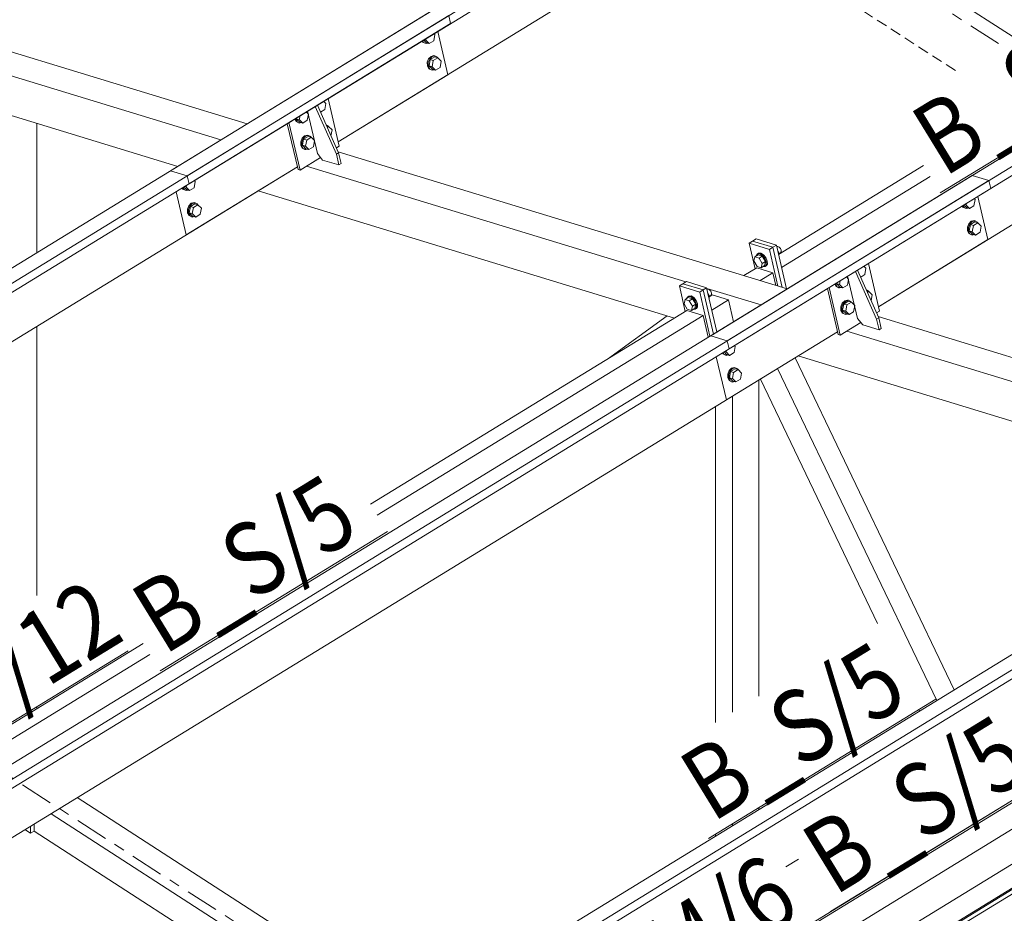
# Model space of a CAD drawing. Header units: millimetres. Extents: x 581 to 1768, y 561 to 1400.
# Tile 63 of 91: x 1295 to 1348, y 1213 to 1262. Entities that reach past the tile are written whole.
import ezdxf

# ---------------------------------------------------------------- set-up
doc = ezdxf.new("R2010")
doc.units = ezdxf.units.MM
doc.header["$LTSCALE"] = 0.6
for name, pattern in [('VERDECKT2', [1.5, 1, -0.5]), ('XKITLINE00', [0]), ('XKITLINE03', [6, 3, -1, 1, -1])]:
    doc.linetypes.add(name, pattern=pattern)
for name, color, linetype, lineweight in [('Bolt', 7, 'Continuous', 0), ('Part', 2, 'Continuous', 0), ('PartMark', 3, 'Continuous', 0), ('S-GRID', 1, 'Continuous', 0)]:
    doc.layers.add(name, color=color, linetype=linetype, lineweight=lineweight)
doc.styles.add('ISOCPEUR', font='ISOCPEUR.TTF')

msp = doc.modelspace()

# ---------------------------------------------------------------- linework, layer by layer
at = {"layer": 'Bolt', "color": 3, "linetype": 'XKITLINE00', "lineweight": 0}
for p, q in [((1317.286, 1260.998), (1317.223, 1260.66)), ((1317.286, 1260.998), (1317.24, 1261.044)), ((1316.58, 1260.64), (1316.608, 1260.587)), ((1316.608, 1260.587), (1316.743, 1260.523)), ((1316.664, 1260.57), (1316.616, 1260.662)), ((1316.798, 1260.506), (1316.664, 1260.57)), ((1316.671, 1260.696), (1316.808, 1260.558)), ((1316.709, 1260.719), (1316.79, 1260.694)), ((1316.743, 1260.523), (1316.798, 1260.506)), ((1316.79, 1260.694), (1316.805, 1260.778)), ((1316.975, 1260.507), (1316.79, 1260.694)), ((1316.895, 1260.532), (1316.798, 1260.506)), ((1316.808, 1260.558), (1316.975, 1260.507)), ((1317.223, 1260.66), (1316.975, 1260.507)), ((1317.074, 1259.806), (1316.941, 1259.671)), ((1316.997, 1259.654), (1317.129, 1259.789)), ((1317.274, 1259.777), (1317.026, 1259.625)), ((1317.228, 1259.847), (1317.074, 1259.806)), ((1317.129, 1259.789), (1317.284, 1259.83)), ((1317.193, 1259.574), (1317.441, 1259.726)), ((1317.228, 1259.847), (1317.284, 1259.83)), ((1317.274, 1259.777), (1317.441, 1259.726)), ((1317.284, 1259.83), (1317.418, 1259.766)), ((1317.418, 1259.766), (1317.439, 1259.727)), ((1317.441, 1259.726), (1317.626, 1259.54)), ((1316.941, 1259.671), (1316.866, 1259.479)), ((1316.866, 1259.479), (1316.869, 1259.28)), ((1316.869, 1259.28), (1316.948, 1259.129)), ((1316.922, 1259.462), (1316.997, 1259.654)), ((1316.924, 1259.263), (1316.922, 1259.462)), ((1317.004, 1259.112), (1316.924, 1259.263)), ((1317.026, 1259.625), (1316.963, 1259.287)), ((1316.963, 1259.287), (1317.148, 1259.1)), ((1316.963, 1259.287), (1317.13, 1259.236)), ((1317.026, 1259.625), (1317.193, 1259.574)), ((1317.13, 1259.236), (1317.193, 1259.574)), ((1317.315, 1259.049), (1317.13, 1259.236)), ((1317.563, 1259.201), (1317.315, 1259.049)), ((1317.626, 1259.54), (1317.563, 1259.201)), ((1316.948, 1259.129), (1317.083, 1259.065)), ((1317.138, 1259.048), (1317.004, 1259.112)), ((1317.083, 1259.065), (1317.138, 1259.048)), ((1317.235, 1259.073), (1317.138, 1259.048)), ((1317.148, 1259.1), (1317.315, 1259.049)), ((1311.31, 1257.228), (1311.198, 1257.34)), ((1311.31, 1257.228), (1311.247, 1256.89)), ((1309.858, 1256.339), (1309.896, 1256.542)), ((1310.354, 1256.643), (1310.243, 1256.755)), ((1310.354, 1256.643), (1310.292, 1256.304)), ((1311.247, 1256.89), (1311.019, 1256.75)), ((1309.607, 1256.365), (1309.677, 1256.232)), ((1309.653, 1256.366), (1309.653, 1256.393)), ((1309.732, 1256.215), (1309.653, 1256.366)), ((1309.677, 1256.232), (1309.811, 1256.168)), ((1309.697, 1256.42), (1309.691, 1256.39)), ((1309.691, 1256.39), (1309.877, 1256.203)), ((1309.691, 1256.39), (1309.858, 1256.339)), ((1309.867, 1256.151), (1309.732, 1256.215)), ((1309.811, 1256.168), (1309.867, 1256.151)), ((1310.043, 1256.152), (1309.858, 1256.339)), ((1309.964, 1256.177), (1309.867, 1256.151)), ((1309.877, 1256.203), (1310.043, 1256.152)), ((1310.292, 1256.304), (1310.043, 1256.152)), ((1311.329, 1256.05), (1311.442, 1255.996)), ((1311.355, 1255.99), (1311.464, 1255.956)), ((1311.39, 1255.911), (1311.464, 1255.956)), ((1311.442, 1255.996), (1311.462, 1255.957)), ((1311.464, 1255.956), (1311.65, 1255.77)), ((1310.142, 1255.45), (1310.01, 1255.316)), ((1310.066, 1255.299), (1310.198, 1255.433)), ((1310.342, 1255.422), (1310.094, 1255.27)), ((1310.297, 1255.491), (1310.142, 1255.45)), ((1310.198, 1255.433), (1310.352, 1255.474)), ((1310.297, 1255.491), (1310.352, 1255.474)), ((1310.342, 1255.422), (1310.509, 1255.371)), ((1310.352, 1255.474), (1310.487, 1255.411)), ((1311.591, 1255.455), (1311.65, 1255.77)), ((1310.01, 1255.316), (1309.935, 1255.123)), ((1309.935, 1255.123), (1309.937, 1254.925)), ((1309.937, 1254.925), (1310.017, 1254.773)), ((1309.991, 1255.106), (1310.066, 1255.299)), ((1309.993, 1254.908), (1309.991, 1255.106)), ((1310.072, 1254.756), (1309.993, 1254.908)), ((1310.094, 1255.27), (1310.031, 1254.931)), ((1310.031, 1254.931), (1310.217, 1254.745)), ((1310.031, 1254.931), (1310.198, 1254.88)), ((1310.094, 1255.27), (1310.261, 1255.219)), ((1310.198, 1254.88), (1310.261, 1255.219)), ((1310.383, 1254.694), (1310.198, 1254.88)), ((1310.261, 1255.219), (1310.509, 1255.371)), ((1310.487, 1255.411), (1310.507, 1255.372)), ((1310.509, 1255.371), (1310.694, 1255.185)), ((1310.694, 1255.185), (1310.632, 1254.846)), ((1310.017, 1254.773), (1310.151, 1254.709)), ((1310.207, 1254.692), (1310.072, 1254.756)), ((1310.151, 1254.709), (1310.207, 1254.692)), ((1310.304, 1254.718), (1310.207, 1254.692)), ((1310.217, 1254.745), (1310.383, 1254.694)), ((1310.632, 1254.846), (1310.383, 1254.694)), ((1303.657, 1252.643), (1303.673, 1252.727)), ((1304.154, 1252.947), (1304.091, 1252.609)), ((1304.154, 1252.947), (1304.108, 1252.994)), ((1303.448, 1252.589), (1303.476, 1252.536)), ((1303.476, 1252.536), (1303.61, 1252.472)), ((1303.531, 1252.519), (1303.483, 1252.611)), ((1303.666, 1252.455), (1303.531, 1252.519)), ((1303.539, 1252.645), (1303.676, 1252.508)), ((1303.576, 1252.668), (1303.657, 1252.643)), ((1303.61, 1252.472), (1303.666, 1252.455)), ((1303.843, 1252.457), (1303.657, 1252.643)), ((1303.763, 1252.481), (1303.666, 1252.455)), ((1303.676, 1252.508), (1303.843, 1252.457)), ((1304.091, 1252.609), (1303.843, 1252.457)), ((1303.942, 1251.755), (1303.809, 1251.62)), ((1303.865, 1251.603), (1303.997, 1251.738)), ((1304.142, 1251.726), (1303.894, 1251.574)), ((1304.096, 1251.796), (1303.942, 1251.755)), ((1303.997, 1251.738), (1304.151, 1251.779)), ((1304.06, 1251.523), (1304.308, 1251.675)), ((1304.096, 1251.796), (1304.151, 1251.779)), ((1304.142, 1251.726), (1304.308, 1251.675)), ((1304.151, 1251.779), (1304.286, 1251.715)), ((1304.286, 1251.715), (1304.306, 1251.676)), ((1304.308, 1251.675), (1304.494, 1251.489)), ((1346.255, 1251.658), (1346.392, 1251.52)), ((1346.292, 1251.68), (1346.373, 1251.656)), ((1346.373, 1251.656), (1346.389, 1251.74)), ((1346.558, 1251.469), (1346.373, 1251.656)), ((1346.869, 1251.96), (1346.807, 1251.621)), ((1346.869, 1251.96), (1346.824, 1252.006)), ((1303.809, 1251.62), (1303.734, 1251.428)), ((1303.734, 1251.428), (1303.737, 1251.229)), ((1303.737, 1251.229), (1303.816, 1251.078)), ((1303.79, 1251.411), (1303.865, 1251.603)), ((1303.792, 1251.212), (1303.79, 1251.411)), ((1303.872, 1251.061), (1303.792, 1251.212)), ((1303.894, 1251.574), (1303.831, 1251.236)), ((1303.831, 1251.236), (1304.016, 1251.049)), ((1303.831, 1251.236), (1303.997, 1251.185)), ((1303.894, 1251.574), (1304.06, 1251.523)), ((1303.997, 1251.185), (1304.06, 1251.523)), ((1304.183, 1250.998), (1303.997, 1251.185)), ((1304.431, 1251.15), (1304.183, 1250.998)), ((1304.494, 1251.489), (1304.431, 1251.15)), ((1346.164, 1251.602), (1346.192, 1251.549)), ((1346.192, 1251.549), (1346.326, 1251.485)), ((1346.247, 1251.532), (1346.199, 1251.623)), ((1346.382, 1251.468), (1346.247, 1251.532)), ((1346.326, 1251.485), (1346.382, 1251.468)), ((1346.479, 1251.494), (1346.382, 1251.468)), ((1346.392, 1251.52), (1346.558, 1251.469)), ((1346.807, 1251.621), (1346.558, 1251.469)), ((1303.816, 1251.078), (1303.951, 1251.014)), ((1304.006, 1250.997), (1303.872, 1251.061)), ((1303.951, 1251.014), (1304.006, 1250.997)), ((1304.103, 1251.023), (1304.006, 1250.997)), ((1304.016, 1251.049), (1304.183, 1250.998)), ((1346.525, 1250.633), (1346.45, 1250.44)), ((1346.506, 1250.423), (1346.581, 1250.616)), ((1346.657, 1250.767), (1346.525, 1250.633)), ((1346.609, 1250.587), (1346.547, 1250.248)), ((1346.581, 1250.616), (1346.713, 1250.75)), ((1346.858, 1250.739), (1346.609, 1250.587)), ((1346.609, 1250.587), (1346.776, 1250.536)), ((1346.812, 1250.808), (1346.657, 1250.767)), ((1346.713, 1250.75), (1346.867, 1250.791)), ((1346.776, 1250.536), (1347.024, 1250.688)), ((1346.812, 1250.808), (1346.867, 1250.791)), ((1346.858, 1250.739), (1347.024, 1250.688)), ((1346.867, 1250.791), (1347.002, 1250.727)), ((1347.002, 1250.727), (1347.022, 1250.689)), ((1347.024, 1250.688), (1347.21, 1250.502)), ((1346.45, 1250.44), (1346.453, 1250.242)), ((1346.453, 1250.242), (1346.532, 1250.09)), ((1346.508, 1250.225), (1346.506, 1250.423)), ((1346.587, 1250.073), (1346.508, 1250.225)), ((1346.532, 1250.09), (1346.667, 1250.026)), ((1346.547, 1250.248), (1346.732, 1250.062)), ((1346.547, 1250.248), (1346.713, 1250.197)), ((1346.722, 1250.009), (1346.587, 1250.073)), ((1346.667, 1250.026), (1346.722, 1250.009)), ((1346.713, 1250.197), (1346.776, 1250.536)), ((1346.899, 1250.011), (1346.713, 1250.197)), ((1346.819, 1250.035), (1346.722, 1250.009)), ((1346.732, 1250.062), (1346.899, 1250.011)), ((1347.147, 1250.163), (1346.899, 1250.011)), ((1347.21, 1250.502), (1347.147, 1250.163)), ((1334.887, 1248.879), (1334.955, 1248.977)), ((1334.955, 1248.977), (1335.015, 1249.014)), ((1334.955, 1248.977), (1335.078, 1248.983)), ((1335.137, 1249.02), (1335.015, 1249.014)), ((1335.078, 1248.983), (1335.222, 1248.895)), ((1335.282, 1248.932), (1335.137, 1249.02)), ((1336.005, 1249.386), (1336.012, 1249.391)), ((1336.073, 1249.394), (1336.012, 1249.391)), ((1336.143, 1249.012), (1336.059, 1249.155)), ((1336.146, 1249.35), (1336.073, 1249.394)), ((1336.099, 1248.985), (1336.143, 1249.012)), ((1336.117, 1248.904), (1336.143, 1249.012)), ((1336.141, 1249), (1336.216, 1249.047)), ((1336.209, 1249.271), (1336.146, 1249.35)), ((1336.248, 1249.178), (1336.209, 1249.271)), ((1336.216, 1249.047), (1336.25, 1249.096)), ((1336.25, 1249.096), (1336.248, 1249.178)), ((1334.749, 1248.594), (1334.803, 1248.821)), ((1334.926, 1248.296), (1334.749, 1248.594)), ((1334.982, 1248.931), (1334.803, 1248.821)), ((1334.803, 1248.821), (1335.035, 1248.75)), ((1334.887, 1248.873), (1334.887, 1248.879)), ((1335.214, 1248.86), (1334.982, 1248.931)), ((1335.214, 1248.86), (1335.035, 1248.75)), ((1335.035, 1248.75), (1335.211, 1248.453)), ((1335.211, 1248.453), (1335.157, 1248.225)), ((1335.39, 1248.562), (1335.211, 1248.453)), ((1335.39, 1248.562), (1335.214, 1248.86)), ((1335.222, 1248.895), (1335.35, 1248.737)), ((1335.409, 1248.774), (1335.282, 1248.932)), ((1335.39, 1248.562), (1335.336, 1248.335)), ((1335.35, 1248.737), (1335.426, 1248.552)), ((1335.486, 1248.588), (1335.409, 1248.774)), ((1335.423, 1248.326), (1335.491, 1248.424)), ((1335.426, 1248.552), (1335.431, 1248.387)), ((1335.491, 1248.424), (1335.486, 1248.588)), ((1335.157, 1248.225), (1334.926, 1248.296)), ((1335.336, 1248.335), (1335.157, 1248.225)), ((1335.363, 1248.289), (1335.252, 1248.284)), ((1335.431, 1248.387), (1335.363, 1248.289)), ((1335.363, 1248.289), (1335.423, 1248.326)), ((1340.893, 1248.19), (1340.782, 1248.302)), ((1340.893, 1248.19), (1340.83, 1247.851)), ((1339.19, 1247.327), (1339.26, 1247.193)), ((1339.237, 1247.328), (1339.236, 1247.355)), ((1339.316, 1247.176), (1339.237, 1247.328)), ((1339.281, 1247.382), (1339.275, 1247.351)), ((1339.275, 1247.351), (1339.46, 1247.165)), ((1339.275, 1247.351), (1339.442, 1247.3)), ((1339.442, 1247.3), (1339.48, 1247.504)), ((1339.938, 1247.604), (1339.827, 1247.717)), ((1339.938, 1247.604), (1339.875, 1247.266)), ((1340.83, 1247.851), (1340.603, 1247.712)), ((1332.185, 1247.044), (1332.192, 1247.048)), ((1332.253, 1247.052), (1332.192, 1247.048)), ((1332.323, 1246.67), (1332.239, 1246.812)), ((1332.325, 1247.008), (1332.253, 1247.052)), ((1332.389, 1246.929), (1332.325, 1247.008)), ((1332.427, 1246.836), (1332.389, 1246.929)), ((1332.43, 1246.754), (1332.427, 1246.836)), ((1339.26, 1247.193), (1339.395, 1247.129)), ((1339.451, 1247.112), (1339.316, 1247.176)), ((1339.395, 1247.129), (1339.451, 1247.112)), ((1339.627, 1247.114), (1339.442, 1247.3)), ((1339.548, 1247.138), (1339.451, 1247.112)), ((1339.46, 1247.165), (1339.627, 1247.114)), ((1339.875, 1247.266), (1339.627, 1247.114)), ((1340.913, 1247.011), (1341.026, 1246.958)), ((1340.939, 1246.951), (1341.048, 1246.918)), ((1340.974, 1246.873), (1341.048, 1246.918)), ((1341.026, 1246.958), (1341.046, 1246.919)), ((1341.048, 1246.918), (1341.233, 1246.732)), ((1330.929, 1246.252), (1330.983, 1246.479)), ((1331.106, 1245.954), (1330.929, 1246.252)), ((1331.162, 1246.589), (1330.983, 1246.479)), ((1330.983, 1246.479), (1331.214, 1246.408)), ((1331.067, 1246.537), (1331.135, 1246.635)), ((1331.067, 1246.531), (1331.067, 1246.537)), ((1331.135, 1246.635), (1331.195, 1246.671)), ((1331.135, 1246.635), (1331.257, 1246.641)), ((1331.393, 1246.518), (1331.162, 1246.589)), ((1331.317, 1246.678), (1331.195, 1246.671)), ((1331.393, 1246.518), (1331.214, 1246.408)), ((1331.214, 1246.408), (1331.391, 1246.111)), ((1331.257, 1246.641), (1331.402, 1246.553)), ((1331.461, 1246.59), (1331.317, 1246.678)), ((1331.57, 1246.22), (1331.393, 1246.518)), ((1331.402, 1246.553), (1331.529, 1246.395)), ((1331.589, 1246.432), (1331.461, 1246.59)), ((1331.529, 1246.395), (1331.606, 1246.209)), ((1331.666, 1246.246), (1331.589, 1246.432)), ((1331.671, 1246.082), (1331.666, 1246.246)), ((1332.278, 1246.643), (1332.323, 1246.67)), ((1332.297, 1246.562), (1332.323, 1246.67)), ((1332.32, 1246.658), (1332.396, 1246.705)), ((1332.396, 1246.705), (1332.43, 1246.754)), ((1339.594, 1246.277), (1339.519, 1246.085)), ((1339.574, 1246.068), (1339.649, 1246.26)), ((1339.726, 1246.412), (1339.594, 1246.277)), ((1339.649, 1246.26), (1339.782, 1246.395)), ((1339.926, 1246.384), (1339.678, 1246.231)), ((1339.88, 1246.453), (1339.726, 1246.412)), ((1339.782, 1246.395), (1339.936, 1246.436)), ((1339.845, 1246.18), (1340.093, 1246.333)), ((1339.88, 1246.453), (1339.936, 1246.436)), ((1339.926, 1246.384), (1340.093, 1246.333)), ((1339.936, 1246.436), (1340.071, 1246.372)), ((1340.071, 1246.372), (1340.091, 1246.333)), ((1340.093, 1246.333), (1340.278, 1246.146)), ((1341.175, 1246.417), (1341.233, 1246.732)), ((1331.337, 1245.883), (1331.106, 1245.954)), ((1331.391, 1246.111), (1331.337, 1245.883)), ((1331.516, 1245.993), (1331.337, 1245.883)), ((1331.57, 1246.22), (1331.391, 1246.111)), ((1331.543, 1245.947), (1331.432, 1245.942)), ((1331.57, 1246.22), (1331.516, 1245.993)), ((1331.611, 1246.045), (1331.543, 1245.947)), ((1331.543, 1245.947), (1331.603, 1245.984)), ((1331.603, 1245.984), (1331.671, 1246.082)), ((1331.606, 1246.209), (1331.611, 1246.045)), ((1339.519, 1246.085), (1339.521, 1245.886)), ((1339.521, 1245.886), (1339.6, 1245.735)), ((1339.577, 1245.869), (1339.574, 1246.068)), ((1339.656, 1245.718), (1339.577, 1245.869)), ((1339.6, 1245.735), (1339.735, 1245.671)), ((1339.678, 1246.231), (1339.615, 1245.893)), ((1339.615, 1245.893), (1339.8, 1245.706)), ((1339.615, 1245.893), (1339.782, 1245.842)), ((1339.791, 1245.654), (1339.656, 1245.718)), ((1339.678, 1246.231), (1339.845, 1246.18)), ((1339.782, 1245.842), (1339.845, 1246.18)), ((1339.967, 1245.655), (1339.782, 1245.842)), ((1339.8, 1245.706), (1339.967, 1245.655)), ((1340.215, 1245.808), (1339.967, 1245.655)), ((1340.278, 1246.146), (1340.215, 1245.808)), ((1339.735, 1245.671), (1339.791, 1245.654)), ((1339.888, 1245.68), (1339.791, 1245.654)), ((1333.032, 1243.551), (1333.059, 1243.498)), ((1333.115, 1243.481), (1333.067, 1243.573)), ((1333.123, 1243.607), (1333.259, 1243.469)), ((1333.16, 1243.63), (1333.241, 1243.605)), ((1333.241, 1243.605), (1333.257, 1243.689)), ((1333.426, 1243.418), (1333.241, 1243.605)), ((1333.674, 1243.571), (1333.426, 1243.418)), ((1333.737, 1243.909), (1333.674, 1243.571)), ((1333.737, 1243.909), (1333.691, 1243.955)), ((1333.059, 1243.498), (1333.194, 1243.434)), ((1333.25, 1243.417), (1333.115, 1243.481)), ((1333.194, 1243.434), (1333.25, 1243.417)), ((1333.347, 1243.443), (1333.25, 1243.417)), ((1333.259, 1243.469), (1333.426, 1243.418)), ((1333.393, 1242.582), (1333.318, 1242.389)), ((1333.374, 1242.372), (1333.449, 1242.565)), ((1333.525, 1242.717), (1333.393, 1242.582)), ((1333.477, 1242.536), (1333.414, 1242.197)), ((1333.449, 1242.565), (1333.581, 1242.7)), ((1333.725, 1242.688), (1333.477, 1242.536)), ((1333.477, 1242.536), (1333.644, 1242.485)), ((1333.679, 1242.758), (1333.525, 1242.717)), ((1333.581, 1242.7), (1333.735, 1242.741)), ((1333.581, 1242.147), (1333.644, 1242.485)), ((1333.644, 1242.485), (1333.892, 1242.637)), ((1333.679, 1242.758), (1333.735, 1242.741)), ((1333.725, 1242.688), (1333.892, 1242.637)), ((1333.735, 1242.741), (1333.87, 1242.677)), ((1333.87, 1242.677), (1333.89, 1242.638)), ((1333.892, 1242.637), (1334.077, 1242.451)), ((1333.318, 1242.389), (1333.32, 1242.191)), ((1333.32, 1242.191), (1333.4, 1242.039)), ((1333.376, 1242.174), (1333.374, 1242.372)), ((1333.455, 1242.022), (1333.376, 1242.174)), ((1333.4, 1242.039), (1333.534, 1241.976)), ((1333.414, 1242.197), (1333.6, 1242.011)), ((1333.414, 1242.197), (1333.581, 1242.147)), ((1333.59, 1241.959), (1333.455, 1242.022)), ((1333.534, 1241.976), (1333.59, 1241.959)), ((1333.766, 1241.96), (1333.581, 1242.147)), ((1333.687, 1241.984), (1333.59, 1241.959)), ((1333.6, 1242.011), (1333.766, 1241.96)), ((1334.015, 1242.112), (1333.766, 1241.96)), ((1334.077, 1242.451), (1334.015, 1242.112))]:
    msp.add_line(p, q, dxfattribs=at)
at = {"layer": 'Part', "color": 2, "linetype": 'XKITLINE00', "lineweight": 0}
for p, q in [((1332.387, 1244.493), (1408.793, 1291.334)), ((1333.299, 1244.215), (1409.705, 1291.056)), ((1333.401, 1243.777), (1409.807, 1290.618)), ((1341.576, 1246.085), (1401.416, 1282.771)), ((1302.804, 1253.532), (1335.071, 1273.314)), ((1303.715, 1253.253), (1335.736, 1272.884)), ((1303.817, 1252.816), (1336.134, 1272.627)), ((1311.992, 1255.124), (1338.281, 1271.24)), ((1335.52, 1269.547), (1348.955, 1260.867)), ((1282.395, 1263.616), (1306.994, 1256.101)), ((1280.67, 1262.827), (1305.561, 1255.222)), ((1277.909, 1238.27), (1317.13, 1262.314)), ((1278.574, 1237.84), (1318.041, 1262.036)), ((1318.144, 1261.598), (1318.041, 1262.036)), ((1278.018, 1261.47), (1303.202, 1253.776)), ((1278.971, 1237.583), (1318.144, 1261.598)), ((1317.99, 1258.801), (1317.439, 1261.166)), ((1311.992, 1255.124), (1317.99, 1258.801)), ((1310.733, 1257.055), (1311.889, 1254.437)), ((1310.852, 1257.129), (1312.009, 1254.51)), ((1312.047, 1254.888), (1311.441, 1257.489)), ((1310.845, 1254.484), (1310.307, 1256.794)), ((1295.48, 1249.042), (1295.48, 1256.135)), ((1309.787, 1253.605), (1309.201, 1256.116)), ((1309.898, 1253.571), (1309.292, 1256.172)), ((1311.885, 1254.789), (1312.047, 1254.888)), ((1311.136, 1254.125), (1310.845, 1254.484)), ((1311.889, 1254.437), (1312.009, 1254.51)), ((1311.889, 1254.437), (1312.025, 1253.853)), ((1311.979, 1254.578), (1336.578, 1247.062)), ((1312.009, 1254.51), (1312.145, 1253.926)), ((1309.898, 1253.571), (1311.025, 1254.262)), ((1312.025, 1253.853), (1311.136, 1254.125)), ((1312.025, 1253.853), (1312.145, 1253.926)), ((1344.037, 1253.818), (1336.105, 1248.955)), ((1270.308, 1206.435), (1346.713, 1253.276)), ((1281.119, 1236.196), (1309.753, 1253.751)), ((1302.804, 1253.532), (1303.715, 1253.253)), ((1303.664, 1250.018), (1309.753, 1253.751)), ((1309.787, 1253.605), (1309.898, 1253.571)), ((1310.254, 1253.789), (1331.025, 1247.443)), ((1347.625, 1252.998), (1346.713, 1253.276)), ((1271.22, 1206.157), (1347.625, 1252.998)), ((1303.715, 1253.253), (1303.817, 1252.816)), ((1344.401, 1253.223), (1336.272, 1248.24)), ((1347.727, 1252.56), (1347.625, 1252.998)), ((1271.322, 1205.719), (1347.727, 1252.56)), ((1303.113, 1252.384), (1303.664, 1250.018)), ((1307.602, 1252.432), (1330.41, 1245.464)), ((1347.574, 1249.762), (1347.022, 1252.128)), ((1334.684, 1249.686), (1334.493, 1249.569)), ((1334.493, 1249.569), (1335.605, 1249.229)), ((1334.493, 1249.569), (1334.82, 1248.167)), ((1334.684, 1249.686), (1334.875, 1249.803)), ((1334.684, 1249.686), (1335.796, 1249.346)), ((1334.684, 1249.686), (1335.796, 1249.346)), ((1334.875, 1249.803), (1335.987, 1249.463)), ((1341.576, 1246.085), (1347.574, 1249.762)), ((1335.605, 1249.229), (1335.796, 1249.346)), ((1336.074, 1247.216), (1335.605, 1249.229)), ((1335.796, 1249.346), (1335.987, 1249.463)), ((1335.796, 1249.346), (1336.309, 1247.144)), ((1336.309, 1247.144), (1335.796, 1249.346)), ((1335.987, 1249.463), (1336.544, 1247.073)), ((1341.631, 1245.85), (1341.024, 1248.451)), ((1334.91, 1248.222), (1334.202, 1247.788)), ((1335.8, 1247.95), (1334.91, 1248.222)), ((1335.8, 1247.95), (1335.092, 1247.516)), ((1335.963, 1247.25), (1335.8, 1247.95)), ((1340.317, 1248.017), (1341.473, 1245.398)), ((1340.436, 1248.09), (1341.592, 1245.472)), ((1330.864, 1247.344), (1330.673, 1247.227)), ((1330.864, 1247.344), (1331.055, 1247.461)), ((1330.864, 1247.344), (1331.976, 1247.004)), ((1330.864, 1247.344), (1331.976, 1247.004)), ((1331.055, 1247.461), (1332.167, 1247.121)), ((1340.429, 1245.446), (1339.89, 1247.756)), ((1330.673, 1247.227), (1331.785, 1246.887)), ((1330.673, 1247.227), (1330.999, 1245.825)), ((1331.785, 1246.887), (1331.976, 1247.004)), ((1332.348, 1244.47), (1331.785, 1246.887)), ((1331.976, 1247.004), (1332.167, 1247.121)), ((1331.976, 1247.004), (1332.539, 1244.587)), ((1332.539, 1244.587), (1331.976, 1247.004)), ((1332.167, 1247.121), (1332.73, 1244.704)), ((1332.174, 1247.092), (1335.145, 1246.184)), ((1339.371, 1244.566), (1338.785, 1247.078)), ((1339.482, 1244.532), (1338.876, 1247.134)), ((1332.475, 1246.729), (1332.285, 1246.613)), ((1333.364, 1246.457), (1332.452, 1245.898)), ((1333.364, 1246.457), (1332.475, 1246.729)), ((1333.643, 1245.263), (1333.364, 1246.457)), ((1331.09, 1245.88), (1313.764, 1235.259)), ((1331.98, 1245.608), (1331.09, 1245.88)), ((1341.469, 1245.751), (1341.631, 1245.85)), ((1331.98, 1245.608), (1314.128, 1234.665)), ((1326.732, 1243.209), (1330.012, 1245.585)), ((1332.258, 1244.414), (1331.98, 1245.608)), ((1339.482, 1244.532), (1340.609, 1245.223)), ((1340.719, 1245.087), (1340.429, 1245.446)), ((1341.473, 1245.398), (1341.592, 1245.472)), ((1341.473, 1245.398), (1341.609, 1244.815)), ((1341.562, 1245.54), (1366.606, 1237.888)), ((1341.592, 1245.472), (1341.728, 1244.888)), ((1279.497, 1208.027), (1339.337, 1244.712)), ((1295.48, 1230.266), (1295.48, 1245)), ((1333.248, 1240.98), (1339.337, 1244.712)), ((1339.838, 1244.751), (1365.174, 1237.01)), ((1341.609, 1244.815), (1340.719, 1245.087)), ((1341.609, 1244.815), (1341.728, 1244.888)), ((1300.336, 1197.261), (1376.742, 1244.102)), ((1332.387, 1244.493), (1333.299, 1244.215)), ((1333.299, 1244.215), (1333.401, 1243.777)), ((1339.371, 1244.566), (1339.482, 1244.532)), ((1301.248, 1196.983), (1377.654, 1243.823)), ((1301.35, 1196.545), (1377.756, 1243.386)), ((1332.696, 1243.345), (1333.248, 1240.98)), ((1345.723, 1225.086), (1337.01, 1243.286)), ((1337.186, 1243.394), (1362.814, 1235.564)), ((1344.768, 1224.5), (1336.055, 1242.701)), ((1335.021, 1224.742), (1335.021, 1242.067)), ((1341.526, 1228.729), (1335.114, 1242.124)), ((1333.589, 1223.863), (1333.589, 1241.189)), ((1332.658, 1223.293), (1332.658, 1240.618)), ((1383.435, 1240.089), (1307.029, 1193.248)), ((1384.347, 1239.189), (1307.941, 1192.348)), ((1383.544, 1236.784), (1307.139, 1189.943)), ((1384.589, 1236.106), (1308.183, 1189.265)), ((1384.633, 1236.062), (1308.228, 1189.221)), ((1308.126, 1188.915), (1384.531, 1235.756)), ((1370.381, 1232.199), (1314.038, 1197.658)), ((1301.312, 1227.625), (1274.026, 1210.897)), ((1301.676, 1227.031), (1274.193, 1210.182)), ((1295.48, 1224.049), (1295.48, 1224.167)), ((1343.826, 1223.923), (1343.783, 1224.014)), ((1297.69, 1219.181), (1316.388, 1207.102)), ((1296.258, 1218.303), (1314.955, 1206.223)), ((1335.021, 1218.525), (1335.021, 1218.642)), ((1347.73, 1218.313), (1347.728, 1218.316)), ((1295.327, 1217.35), (1295.327, 1217.732)), ((1333.589, 1217.647), (1333.589, 1217.764)), ((1346.788, 1217.736), (1346.787, 1217.738)), ((1294.832, 1217.429), (1295.136, 1217.233)), ((1295.136, 1217.233), (1295.136, 1217.615)), ((1295.136, 1217.233), (1295.327, 1217.35)), ((1295.327, 1217.35), (1313.721, 1205.467)), ((1332.658, 1217.076), (1332.658, 1217.194)), ((1336.503, 1215.392), (1337.19, 1215.813))]:
    msp.add_line(p, q, dxfattribs=at)
at = {"layer": 'Part', "color": 4, "linetype": 'VERDECKT2', "lineweight": 0}
msp.add_line((1332.433, 1267.655), (1345.868, 1258.975), dxfattribs=at)
at = {"layer": 'PartMark', "color": 1, "linetype": 'XKITLINE00', "lineweight": 0}
for p, q in [((1344.957, 1252.317), (1357.409, 1259.951)), ((1302.232, 1226.124), (1314.684, 1233.758)), ((1286.266, 1218.518), (1300.476, 1227.23)), ((1332.26, 1216.95), (1344.713, 1224.584)), ((1338.954, 1212.936), (1351.406, 1220.57))]:
    msp.add_line(p, q, dxfattribs=at)
at = {"layer": 'S-GRID', "color": 1, "linetype": 'XKITLINE03', "lineweight": 0}
for p, q in [((1331.518, 1271.252), (1348.256, 1260.439)), ((1291.676, 1221.834), (1341.107, 1189.901))]:
    msp.add_line(p, q, dxfattribs=at)

# ---------------------------------------------------------------- texts
at = {"layer": 'PartMark', "color": 1, "style": 'ISOCPEUR', "width": 0.85}
for s, p in [('B_S/5', (1345.155, 1253.142)), ('B_S/5', (1302.43, 1226.949)), ('B_M/12', (1286.463, 1219.343)), ('B_S/5', (1332.458, 1217.775)), ('B_S/5', (1339.152, 1213.761)), ('B_M/6', (1325.669, 1205.609))]:
    msp.add_text(s, height=4, rotation=31.5127, dxfattribs=at).set_placement(p)

doc.saveas('drawing.dxf')
